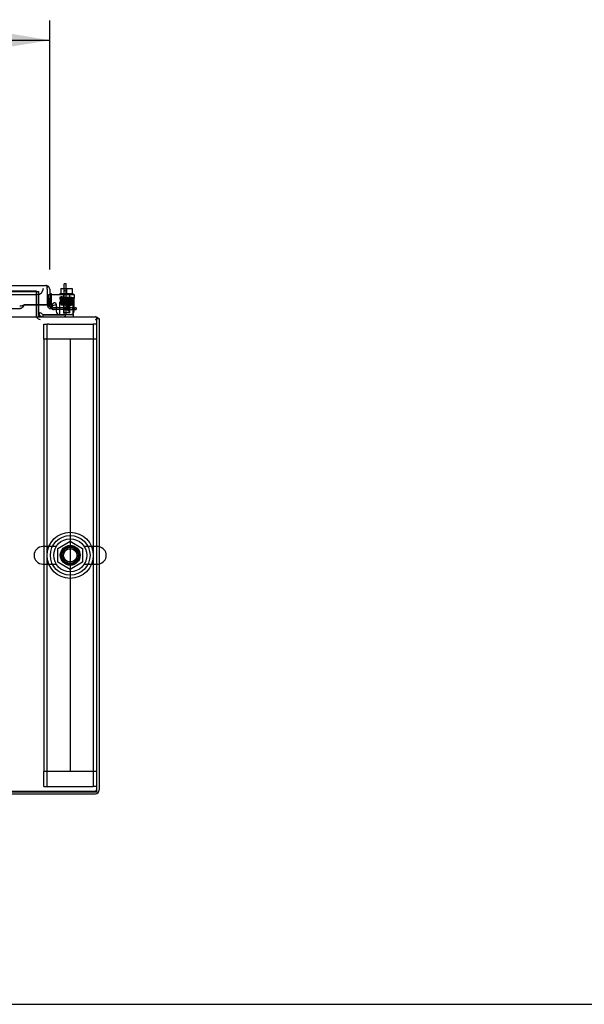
# Model space of a CAD drawing. Header units: inches. Extents: x 1 to 299, y -2 to 199.
# Tile 3 of 31: x 92 to 114, y 1 to 38. Entities that reach past the tile are written whole.
import ezdxf
from ezdxf.enums import TextEntityAlignment as Align
from ezdxf.lldxf.tags import DXFTag

# ---------------------------------------------------------------- set-up
doc = ezdxf.new("R2010")
doc.units = ezdxf.units.IN
doc.header["$MEASUREMENT"] = 0
for name, color, linetype in [('COM40153-1', 7, 'Continuous'), ('COM40153-2', 7, 'Continuous'), ('COM41308', 7, 'Continuous'), ('COM42667', 7, 'Continuous'), ('COM42780', 7, 'Continuous'), ('COM42890-1', 7, 'Continuous'), ('COM53932-1', 7, 'Continuous'), ('COM53954-1', 7, 'Continuous'), ('COM70219', 7, 'Continuous'), ('COM71124-1', 7, 'Continuous'), ('COM71125-1', 7, 'Continuous'), ('Default', 7, 'Continuous'), ('NTS166905', 7, 'Continuous'), ('SCC19011', 7, 'Continuous'), ('SCS00680', 7, 'Continuous'), ('SPR20265', 7, 'Continuous'), ('WAF25035', 7, 'Continuous'), ('WAF25362', 7, 'Continuous'), ('WAM254785', 7, 'Continuous')]:
    doc.layers.add(name, color=color, linetype=linetype)
doc.styles.add('SEACAD_Times_New_Roman', font='times.ttf')
tags = doc.linetypes.add('HIDDEN2', pattern=[0.1875, 0.125, -0.0625]).pattern_tags.tags
tags[6:7] = [DXFTag(74, 4), DXFTag(75, 0), DXFTag(340, '0'), DXFTag(46, 0.0), DXFTag(50, 0.0), DXFTag(44, 0.0), DXFTag(45, 0.0)]
tags[4:5] = [DXFTag(74, 4), DXFTag(75, 0), DXFTag(340, '0'), DXFTag(46, 0.0), DXFTag(50, 0.0), DXFTag(44, 0.0), DXFTag(45, 0.0)]
doc.dimstyles.new('HAMMOND_(STH_-_300x200)', dxfattribs={"dimtxt": 1.5, "dimasz": 1.875, "dimexe": 0.75, "dimexo": 0.75, "dimgap": 0.375, "dimtad": 0, "dimtih": 1, "dimtoh": 1, "dimzin": 0, "dimdsep": 46, "dimtxsty": 'SEACAD_Times_New_Roman', "dimblk1": '_SE_FILLED', "dimblk2": '_SE_FILLED', "dimsah": 1, "dimcen": 0.75, "dimadec": 0, "dimazin": 0, "dimtfac": 0.8, "dimtofl": 0, "dimtmove": 1, "dimatfit": 3, "dimfxl": 1, "dimtolj": 1, "dimtzin": 0, "dimarcsym": 0})

# ---------------------------------------------------------------- blocks, each defined once
blk = doc.blocks.new('SE2')
at = {"layer": 'COM40153-1', "color": 7, "linetype": 'Continuous'}
for p, q in [((93.967, 27.673), (93.967, 27.851)), ((94.039, 27.851), (93.967, 27.851)), ((94.039, 27.673), (94.039, 27.851))]:
    blk.add_line(p, q, dxfattribs=at)
at = {"layer": 'COM40153-1', "color": 7, "linetype": 'HIDDEN2'}
for p, q in [((93.967, 27.597), (93.967, 27.673)), ((93.967, 26.709), (93.967, 27.597)), ((93.967, 27.597), (94.039, 27.597)), ((94.039, 27.597), (94.039, 27.673)), ((94.039, 26.709), (94.039, 27.597)), ((93.164, 26.601), (93.164, 26.673)), ((93.164, 26.673), (93.931, 26.673))]:
    blk.add_line(p, q, dxfattribs=at)
for radius in [0.036, 0.108]:
    blk.add_arc((93.931, 26.709), radius, 270, 0, dxfattribs=at)
at = {"layer": 'COM40153-2', "color": 7, "linetype": 'Continuous'}
for p, q in [((93.486, 27.476), (93.416, 27.476)), ((93.486, 27.447), (93.486, 27.476)), ((93.659, 26.876), (93.591, 26.876)), ((93.659, 26.946), (93.604, 26.946)), ((94.345, 26.946), (94.386, 26.946)), ((94.386, 26.876), (94.345, 26.876)), ((94.416, 26.946), (94.386, 26.946)), ((94.386, 26.876), (94.416, 26.876)), ((94.416, 26.946), (94.416, 26.876))]:
    blk.add_line(p, q, dxfattribs=at)
at = {"layer": 'COM40153-2', "color": 7, "linetype": 'HIDDEN2'}
for p, q in [((93.486, 27.051), (93.486, 27.447)), ((93.416, 27.051), (93.416, 27.056)), ((93.604, 26.946), (93.591, 26.946)), ((93.939, 26.946), (93.659, 26.946)), ((93.939, 26.876), (93.659, 26.876)), ((93.939, 26.946), (93.939, 26.876)), ((94.273, 26.946), (93.939, 26.946)), ((93.939, 26.876), (94.273, 26.876)), ((94.273, 26.946), (94.345, 26.946)), ((94.345, 26.876), (94.273, 26.876))]:
    blk.add_line(p, q, dxfattribs=at)
for radius, start, end in [(0.175, 180, 230.9463), (0.105, 180, 195.5596), (0.105, 200.4147, 270)]:
    blk.add_arc((93.591, 27.051), radius, start, end, dxfattribs=at)
at = {"layer": 'COM40153-2', "color": 7, "linetype": 'Continuous'}
for radius, start, end in [(0.175, 230.9463, 270), (0.105, 195.5596, 200.4147)]:
    blk.add_arc((93.591, 27.051), radius, start, end, dxfattribs=at)
at = {"layer": 'COM41308', "color": 7, "linetype": 'HIDDEN2'}
for p, q in [((93.194, 26.319), (93.319, 26.319)), ((93.194, 25.759), (93.194, 26.319)), ((93.319, 8.819), (93.319, 26.319)), ((93.379, 26.319), (93.319, 26.319)), ((93.379, 26.319), (95.009, 26.319)), ((95.009, 26.319), (95.069, 26.319)), ((95.069, 26.319), (95.069, 8.819)), ((95.194, 26.319), (95.069, 26.319)), ((93.194, 8.819), (93.194, 9.384)), ((93.194, 8.819), (93.319, 8.819)), ((93.319, 8.819), (93.379, 8.819)), ((93.379, 8.819), (95.009, 8.819)), ((95.009, 8.819), (95.069, 8.819)), ((95.194, 8.819), (95.069, 8.819))]:
    blk.add_line(p, q, dxfattribs=at)
blk.add_circle((94.194, 17.569), 0.375, dxfattribs=at)
at = {"layer": 'COM42667', "color": 7, "linetype": 'HIDDEN2'}
for p, q in [((93.375, 27.447), (93.416, 27.447)), ((93.375, 27.304), (93.375, 27.447)), ((93.375, 27.304), (93.375, 27.048)), ((93.659, 27.059), (93.659, 26.96))]:
    blk.add_line(p, q, dxfattribs=at)
at = {"layer": 'COM42667', "color": 7, "linetype": 'Continuous'}
for p, q in [((93.416, 27.447), (94.345, 27.447)), ((94.345, 27.447), (94.345, 27.304)), ((94.345, 26.821), (94.345, 27.304)), ((93.485, 27.016), (93.548, 27.113)), ((93.659, 27.081), (93.659, 27.059)), ((93.659, 26.96), (93.659, 26.821)), ((94.008, 26.909), (94.123, 27.071)), ((94.008, 26.881), (94.008, 26.909)), ((94.117, 26.881), (94.008, 26.881)), ((94.117, 27.022), (94.038, 26.909)), ((94.038, 26.909), (94.117, 26.909)), ((94.117, 26.909), (94.117, 27.022)), ((94.117, 26.821), (94.117, 26.881)), ((94.123, 27.071), (94.148, 27.071)), ((94.148, 27.071), (94.148, 26.909)), ((94.148, 26.909), (94.181, 26.909)), ((94.181, 26.881), (94.148, 26.881)), ((94.148, 26.881), (94.148, 26.821)), ((94.181, 26.909), (94.181, 26.881)), ((94.148, 26.821), (94.117, 26.821))]:
    blk.add_line(p, q, dxfattribs=at)
at = {"layer": 'COM42667', "color": 7, "linetype": 'HIDDEN2'}
blk.add_arc((93.435, 27.048), 0.06, 180, 322.0777, dxfattribs=at)
at = {"layer": 'COM42667', "color": 7, "linetype": 'Continuous'}
for centre, radius, start, end in [((93.435, 27.048), 0.06, 322.0777, 327.1545), ((93.599, 27.081), 0.06, 0, 147.1545), ((93.784, 26.821), 0.125, 180, 270), ((94.22, 26.821), 0.125, 270, 0)]:
    blk.add_arc(centre, radius, start, end, dxfattribs=at)
at = {"layer": 'COM42780', "color": 7, "linetype": 'HIDDEN2'}
for p, q in [((93.805, 27.033), (93.806, 27.087)), ((93.806, 27.173), (94.306, 27.173)), ((93.806, 27.087), (93.806, 27.173)), ((94.306, 27.033), (94.306, 27.173)), ((94.306, 26.743), (94.306, 27.033)), ((93.006, 26.694), (93.009, 26.696)), ((93.006, 26.694), (93.009, 26.691)), ((94.306, 26.731), (94.306, 26.743))]:
    blk.add_line(p, q, dxfattribs=at)
at = {"layer": 'COM42780', "color": 7, "linetype": 'Continuous'}
for p, q in [((93.009, 26.696), (93.073, 26.761)), ((93.009, 26.691), (93.056, 26.643)), ((93.073, 26.761), (93.124, 26.71)), ((93.157, 26.696), (94.056, 26.696)), ((94.056, 26.696), (94.306, 26.696)), ((94.306, 26.696), (94.306, 26.731)), ((94.306, 26.696), (94.306, 26.601))]:
    blk.add_line(p, q, dxfattribs=at)
for radius in [0.143, 0.048]:
    blk.add_arc((93.157, 26.744), radius, 225, 270, dxfattribs=at)
at = {"layer": 'COM42780', "color": 7, "linetype": 'HIDDEN2'}
blk.add_ellipse((93.556, 27.702), major_axis=(0, -14.322), ratio=0.017455, start_param=1.503851, end_param=1.524085, dxfattribs=at)
blk.add_open_spline([(93.797, 26.696), (93.799, 26.696), (93.8, 26.697), (93.802, 26.701), (93.802, 26.702), (93.803, 26.706), (93.803, 26.708), (93.804, 26.714), (93.805, 26.719), (93.805, 26.731), (93.805, 26.737), (93.805, 26.743)], degree=3, knots=[0, 0, 0, 0, 0.25, 0.25, 0.375, 0.375, 0.5, 0.5, 0.75, 0.75, 1, 1, 1, 1], dxfattribs=at)
at = {"layer": 'COM42890-1', "color": 7, "linetype": 'HIDDEN2'}
for p, q in [((93.332, 25.759), (93.194, 25.759)), ((93.194, 25.759), (93.194, 9.384)), ((94.056, 25.759), (93.332, 25.759)), ((94.194, 25.759), (94.056, 25.759)), ((94.194, 25.759), (94.194, 9.384)), ((94.332, 25.759), (94.194, 25.759)), ((94.194, 25.759), (94.194, 9.384)), ((95.056, 25.759), (94.332, 25.759)), ((95.194, 25.759), (95.056, 25.759)), ((93.332, 9.384), (93.194, 9.384)), ((94.056, 9.384), (93.332, 9.384)), ((94.194, 9.384), (94.056, 9.384)), ((94.332, 9.384), (94.194, 9.384)), ((95.056, 9.384), (94.332, 9.384)), ((95.194, 9.384), (95.056, 9.384))]:
    blk.add_line(p, q, dxfattribs=at)
at = {"layer": 'COM53932-1', "color": 7, "linetype": 'HIDDEN2'}
for p, q in [((92.916, 27.569), (71.604, 27.569)), ((92.916, 27.568), (92.916, 27.569))]:
    blk.add_line(p, q, dxfattribs=at)
at = {"layer": 'COM53954-1', "color": 7, "linetype": 'Continuous'}
for p, q in [((71.184, 27.788), (93.273, 27.788)), ((93.273, 27.788), (93.273, 27.788)), ((93.273, 27.788), (93.273, 27.788)), ((93.321, 27.645), (93.321, 27.759)), ((93.321, 27.708), (93.36, 27.759)), ((93.321, 27.645), (93.321, 27.708)), ((93.321, 27.645), (93.321, 27.056)), ((93.321, 27.645), (93.321, 27.645)), ((93.321, 27.645), (93.321, 27.056)), ((93.416, 27.645), (93.416, 27.056)), ((83.347, 26.913), (92.305, 26.913)), ((93.321, 27.052), (92.446, 27.052)), ((92.446, 27.052), (92.446, 27.044)), ((93.321, 27.044), (92.446, 27.044)), ((93.321, 27.052), (93.321, 27.056)), ((93.321, 27.052), (93.321, 27.044)), ((93.416, 27.052), (93.321, 27.044)), ((93.659, 27.059), (93.476, 27.01)), ((93.476, 27.01), (93.501, 26.918)), ((93.501, 26.918), (93.683, 26.967)), ((93.683, 26.967), (93.659, 27.059))]:
    blk.add_line(p, q, dxfattribs=at)
for centre, radius, start, end in [((93.273, 27.645), 0.143, 89.9238, 90), ((93.273, 27.645), 0.143, 52.4348, 89.8442), ((93.273, 27.645), 0.143, 0, 52.4348), ((93.464, 27.056), 0.143, 180, 184.8216), ((93.464, 27.056), 0.143, 184.8216, 285), ((93.464, 27.056), 0.048, 180, 184.8216), ((93.464, 27.056), 0.048, 184.8216, 285)]:
    blk.add_arc(centre, radius, start, end, dxfattribs=at)
for points, knots in [([(93.321, 27.759), (93.313, 27.768), (93.305, 27.776), (93.293, 27.783), (93.289, 27.785), (93.281, 27.788), (93.277, 27.788), (93.273, 27.788)], [0, 0, 0, 0, 0.5, 0.5, 0.75, 0.75, 1, 1, 1, 1]), ([(92.446, 27.052), (92.432, 27.045), (92.418, 27.038), (92.39, 27.026), (92.377, 27.021), (92.349, 27.013), (92.335, 27.01), (92.308, 27.008), (92.294, 27.008), (92.28, 27.01)], [0, 0, 0, 0, 0.25, 0.25, 0.5, 0.5, 0.75, 0.75, 1, 1, 1, 1]), ([(92.446, 27.044), (92.432, 27.023), (92.418, 27.003), (92.39, 26.967), (92.377, 26.951), (92.349, 26.927), (92.335, 26.919), (92.308, 26.912), (92.294, 26.913), (92.28, 26.918)], [0, 0, 0, 0, 0.25, 0.25, 0.5, 0.5, 0.75, 0.75, 1, 1, 1, 1])]:
    blk.add_open_spline(points, degree=3, knots=knots, dxfattribs=at)
at = {"layer": 'COM70219', "color": 7, "linetype": 'HIDDEN2'}
for p, q in [((71.778, 27.443), (92.678, 27.443)), ((92.678, 27.443), (92.928, 27.443))]:
    blk.add_line(p, q, dxfattribs=at)
blk.add_arc((92.928, 27.693), 0.25, 270, 0, dxfattribs=at)
at = {"layer": 'COM71124-1', "color": 7, "linetype": 'HIDDEN2'}
for p, q in [((92.914, 26.649), (92.914, 27.568)), ((92.916, 27.568), (93.009, 27.568)), ((93.009, 27.044), (93.009, 27.568)), ((70.372, 8.636), (95.146, 8.636))]:
    blk.add_line(p, q, dxfattribs=at)
at = {"layer": 'COM71124-1', "color": 7, "linetype": 'Continuous'}
for p, q in [((93.009, 26.649), (93.009, 27.044)), ((95.194, 26.541), (95.289, 26.541)), ((95.289, 26.541), (95.289, 8.684)), ((70.372, 8.541), (95.146, 8.541))]:
    blk.add_line(p, q, dxfattribs=at)
at = {"layer": 'COM71124-1', "color": 7, "linetype": 'HIDDEN2'}
for centre, radius, start, end in [((93.057, 26.649), 0.143, 180, 189.5938), ((93.057, 26.649), 0.143, 199.6129, 270), ((95.146, 26.458), 0.143, 70.3871, 90), ((95.146, 26.458), 0.048, 0, 90), ((95.146, 8.684), 0.048, 270, 0)]:
    blk.add_arc(centre, radius, start, end, dxfattribs=at)
at = {"layer": 'COM71124-1', "color": 7, "linetype": 'Continuous'}
for centre, radius, start, end in [((93.057, 26.649), 0.143, 189.5938, 199.6129), ((93.057, 26.649), 0.048, 180, 270), ((95.146, 26.458), 0.143, 35.4801, 70.3871), ((95.146, 8.684), 0.143, 270, 0)]:
    blk.add_arc(centre, radius, start, end, dxfattribs=at)
at = {"layer": 'COM71125-1', "color": 7, "linetype": 'HIDDEN2'}
for p, q in [((71.604, 27.568), (92.916, 27.568)), ((92.916, 27.568), (92.916, 27.044))]:
    blk.add_line(p, q, dxfattribs=at)
at = {"layer": 'COM71125-1', "color": 7, "linetype": 'Continuous'}
for p, q in [((92.916, 27.044), (92.916, 26.649)), ((70.324, 26.601), (95.194, 26.601)), ((92.916, 26.601), (92.916, 26.649)), ((95.194, 26.601), (95.194, 26.458)), ((95.194, 26.458), (95.194, 8.601)), ((95.194, 8.601), (70.324, 8.601))]:
    blk.add_line(p, q, dxfattribs=at)
at = {"layer": 'NTS166905', "color": 7, "linetype": 'HIDDEN2'}
for p, q in [((93.729, 17.832), (94.194, 18.104)), ((94.194, 18.104), (94.659, 17.832)), ((93.729, 17.306), (93.729, 17.832)), ((94.659, 17.832), (94.659, 17.306)), ((94.189, 17.032), (93.729, 17.306)), ((94.659, 17.306), (94.189, 17.032))]:
    blk.add_line(p, q, dxfattribs=at)
blk.add_circle((94.194, 17.569), 0.263, dxfattribs=at)
at = {"layer": 'SCC19011', "color": 7, "linetype": 'Continuous'}
for p, q in [((93.841, 27.673), (93.841, 27.492)), ((93.841, 27.673), (94.056, 27.673)), ((94.056, 27.673), (94.056, 27.492)), ((94.056, 27.673), (94.271, 27.673)), ((94.271, 27.673), (94.271, 27.492))]:
    blk.add_line(p, q, dxfattribs=at)
at = {"layer": 'SCC19011', "color": 7, "linetype": 'HIDDEN2'}
for p, q in [((93.934, 27.492), (93.934, 26.76)), ((94.178, 26.76), (94.178, 27.492)), ((94.178, 26.76), (93.934, 26.76))]:
    blk.add_line(p, q, dxfattribs=at)
at = {"layer": 'SCS00680', "color": 7, "linetype": 'HIDDEN2'}
for p, q in [((93.664, 17.9), (93.158, 17.9)), ((95.229, 17.9), (94.724, 17.9)), ((93.158, 17.238), (93.664, 17.238)), ((94.724, 17.238), (95.229, 17.238))]:
    blk.add_line(p, q, dxfattribs=at)
for radius in [0.625, 0.312, 0.252]:
    blk.add_circle((94.194, 17.569), radius, dxfattribs=at)
for centre, start, end in [((93.158, 17.569), 90, 270), ((95.229, 17.569), 79.6868, 90), ((95.229, 17.569), 270, 280.3132)]:
    blk.add_arc(centre, 0.331, start, end, dxfattribs=at)
at = {"layer": 'SCS00680', "color": 7, "linetype": 'Continuous'}
blk.add_arc((95.229, 17.569), 0.331, 280.3132, 79.6868, dxfattribs=at)
at = {"layer": 'SPR20265', "color": 7, "linetype": 'HIDDEN2'}
blk.add_circle((94.256, 27.057), 0.0175, dxfattribs=at)
blk.add_ellipse((93.883, 27.338), major_axis=(0, 0.0175), ratio=0.707107, dxfattribs=at)
for points, knots in [([(93.883, 27.355), (93.858, 27.355), (93.825, 27.352), (93.803, 27.346), (93.797, 27.339), (93.795, 27.332), (93.796, 27.325), (93.799, 27.321), (93.802, 27.317), (93.81, 27.314), (93.823, 27.312), (93.853, 27.31), (93.885, 27.308), (93.908, 27.307), (93.916, 27.307)], [0, 0, 0, 0, 0.1051765, 0.1736127, 0.1934529, 0.2040657, 0.2174728, 0.2222593, 0.2281895, 0.2481089, 0.3216574, 0.374496, 0.4366217, 0.4667479, 0.4667479, 0.4667479, 0.4667479]), ([(93.821, 27.299), (93.819, 27.299), (93.817, 27.299), (93.813, 27.297), (93.809, 27.295), (93.806, 27.292), (93.805, 27.288), (93.803, 27.284), (93.803, 27.278), (93.806, 27.271), (93.814, 27.264), (93.82, 27.263), (93.824, 27.263)], [0, 0, 0, 0, 0.055383, 0.112985, 0.171703, 0.230339, 0.287909, 0.343892, 0.45376, 0.576632, 0.710657, 1, 1, 1, 1]), ([(93.832, 27.251), (93.828, 27.25), (93.822, 27.249), (93.815, 27.243), (93.811, 27.236), (93.811, 27.229), (93.813, 27.223), (93.817, 27.218), (93.821, 27.216), (93.823, 27.215), (93.826, 27.214), (93.828, 27.214), (93.829, 27.214)], [0, 0, 0, 0, 0.179474, 0.349583, 0.499926, 0.62563, 0.739127, 0.840103, 0.885308, 0.926766, 0.964791, 1, 1, 1, 1]), ([(94.292, 27.324), (94.291, 27.323), (94.287, 27.322), (94.246, 27.319), (94.188, 27.316), (94.13, 27.314), (94.082, 27.313), (94.033, 27.311), (93.983, 27.309), (93.935, 27.308), (93.892, 27.306), (93.857, 27.304), (93.832, 27.302), (93.819, 27.3), (93.818, 27.299), (93.818, 27.299)], [0.0163585, 0.0163585, 0.0163585, 0.0163585, 0.1064242, 0.2179651, 0.334732, 0.395336, 0.4572595, 0.5205071, 0.5850494, 0.6509002, 0.7180961, 0.7865871, 0.856391, 0.9275442, 0.9709488, 0.9709488, 0.9709488, 0.9709488]), ([(93.821, 27.263), (93.826, 27.263), (93.835, 27.261), (93.871, 27.259), (93.903, 27.257), (93.92, 27.257), (93.92, 27.257)], [0, 0, 0, 0, 0.0497352, 0.0965328, 0.1403729, 0.1414275, 0.1414275, 0.1414275, 0.1414275]), ([(93.824, 27.265), (93.825, 27.265), (93.827, 27.267), (93.86, 27.269), (93.915, 27.272), (93.971, 27.274), (94.017, 27.275), (94.067, 27.277), (94.118, 27.279), (94.167, 27.281), (94.211, 27.282), (94.249, 27.284), (94.278, 27.286), (94.294, 27.288), (94.296, 27.289), (94.296, 27.289)], [0.0330952, 0.0330952, 0.0330952, 0.0330952, 0.1046647, 0.2148993, 0.3307832, 0.3911384, 0.4529315, 0.5161815, 0.5808947, 0.6470466, 0.7146675, 0.7837865, 0.8543575, 0.9264187, 0.9868627, 0.9868627, 0.9868627, 0.9868627]), ([(94.276, 27.271), (94.275, 27.271), (94.269, 27.271), (94.245, 27.269), (94.207, 27.267), (94.163, 27.266), (94.108, 27.264), (94.042, 27.261), (93.971, 27.259), (93.902, 27.256), (93.858, 27.254), (93.835, 27.252), (93.831, 27.251), (93.828, 27.25)], [0.5313524, 0.5313524, 0.5313524, 0.5313524, 0.5566492, 0.6090382, 0.6421384, 0.6797768, 0.7219187, 0.7685579, 0.8196963, 0.8752641, 0.9352901, 0.9670917, 1, 1, 1, 1]), ([(93.831, 27.215), (93.835, 27.216), (93.843, 27.217), (93.879, 27.22), (93.924, 27.222), (93.975, 27.224), (94.028, 27.226), (94.091, 27.228), (94.158, 27.23), (94.218, 27.233), (94.259, 27.235), (94.281, 27.237), (94.299, 27.241), (94.306, 27.256), (94.303, 27.265), (94.298, 27.271), (94.292, 27.274), (94.278, 27.277), (94.251, 27.279), (94.218, 27.281), (94.199, 27.281), (94.193, 27.282)], [0, 0, 0, 0, 0.0491002, 0.0953804, 0.1388084, 0.1793382, 0.2169701, 0.251665, 0.3118803, 0.3616987, 0.4056489, 0.4442506, 0.4784458, 0.4943686, 0.5046312, 0.5111404, 0.5215102, 0.5559627, 0.6087538, 0.6419719, 0.6579906, 0.6579906, 0.6579906, 0.6579906]), ([(93.933, 27.241), (93.923, 27.242), (93.9, 27.243), (93.869, 27.244), (93.846, 27.246), (93.837, 27.247), (93.834, 27.248)], [0.6702824, 0.6702824, 0.6702824, 0.6702824, 0.7188683, 0.7872468, 0.856874, 0.9157983, 0.9157983, 0.9157983, 0.9157983]), ([(94.296, 27.325), (94.291, 27.326), (94.281, 27.328), (94.229, 27.33), (94.166, 27.333), (94.098, 27.335), (94.033, 27.337), (93.963, 27.34), (93.918, 27.342), (93.895, 27.343)], [0, 0, 0, 0, 0.0982414, 0.189287, 0.2730217, 0.3494884, 0.4186348, 0.4804358, 0.5820961, 0.5820961, 0.5820961, 0.5820961]), ([(94.272, 27.226), (94.265, 27.227), (94.242, 27.229), (94.207, 27.231), (94.189, 27.232)], [0.1068094, 0.1068094, 0.1068094, 0.1068094, 0.218674, 0.3041733, 0.3041733, 0.3041733, 0.3041733]), ([(94.277, 27.188), (94.28, 27.189), (94.286, 27.189), (94.293, 27.195), (94.296, 27.202), (94.297, 27.209), (94.294, 27.216), (94.29, 27.221), (94.285, 27.224), (94.281, 27.224), (94.279, 27.224)], [0, 0, 0, 0, 0.174522, 0.341814, 0.49099, 0.617224, 0.732964, 0.83707, 0.926174, 1, 1, 1, 1]), ([(94.295, 27.289), (94.296, 27.289), (94.299, 27.289), (94.303, 27.291), (94.306, 27.293), (94.309, 27.296), (94.311, 27.3), (94.312, 27.305), (94.312, 27.31), (94.309, 27.317), (94.305, 27.322), (94.298, 27.325), (94.295, 27.325), (94.293, 27.325)], [0, 0, 0, 0, 0.061046, 0.125273, 0.191172, 0.257138, 0.321758, 0.38405, 0.50258, 0.627092, 0.754222, 0.87904, 1, 1, 1, 1]), ([(94.277, 27.224), (94.273, 27.223), (94.266, 27.221), (94.233, 27.219), (94.191, 27.217), (94.142, 27.215), (94.092, 27.213), (94.032, 27.211), (93.966, 27.209), (93.907, 27.206), (93.867, 27.204), (93.844, 27.201), (93.827, 27.2), (93.818, 27.184), (93.819, 27.175), (93.824, 27.168), (93.831, 27.165), (93.842, 27.162), (93.866, 27.16), (93.899, 27.158), (93.92, 27.157), (93.93, 27.157)], [0, 0, 0, 0, 0.0497814, 0.0966259, 0.140493, 0.1814124, 0.2193747, 0.2543664, 0.3152188, 0.3654075, 0.4095706, 0.4484291, 0.4831793, 0.500515, 0.5129485, 0.520268, 0.5302822, 0.5632778, 0.6139998, 0.6463899, 0.6721971, 0.6721971, 0.6721971, 0.6721971]), ([(93.844, 27.15), (93.843, 27.15), (93.84, 27.149), (93.836, 27.148), (93.833, 27.145), (93.829, 27.141), (93.826, 27.135), (93.826, 27.128), (93.829, 27.122), (93.834, 27.117), (93.84, 27.114), (93.844, 27.114), (93.846, 27.113)], [0, 0, 0, 0, 0.063728, 0.130533, 0.198895, 0.267172, 0.397362, 0.518273, 0.643035, 0.768012, 0.887736, 1, 1, 1, 1]), ([(93.834, 27.212), (93.841, 27.211), (93.866, 27.209), (93.904, 27.208), (93.924, 27.207)], [0.1085772, 0.1085772, 0.1085772, 0.1085772, 0.2218055, 0.3211628, 0.3211628, 0.3211628, 0.3211628]), ([(93.858, 27.101), (93.853, 27.101), (93.846, 27.1), (93.838, 27.093), (93.835, 27.086), (93.835, 27.08), (93.836, 27.075), (93.838, 27.072), (93.841, 27.069), (93.844, 27.066), (93.848, 27.065), (93.851, 27.065), (93.852, 27.065)], [0, 0, 0, 0, 0.306204, 0.442937, 0.565203, 0.671636, 0.724965, 0.779543, 0.835119, 0.890984, 0.946216, 1, 1, 1, 1]), ([(94.267, 27.174), (94.267, 27.173), (94.265, 27.172), (94.236, 27.169), (94.187, 27.167), (94.138, 27.165), (94.095, 27.163), (94.051, 27.162), (94.005, 27.16), (93.961, 27.158), (93.921, 27.156), (93.886, 27.155), (93.86, 27.153), (93.844, 27.151), (93.843, 27.15), (93.842, 27.149)], [0.039088, 0.039088, 0.039088, 0.039088, 0.1061352, 0.2175266, 0.3342475, 0.3948655, 0.4568263, 0.5201203, 0.5847208, 0.6506382, 0.7179012, 0.7864571, 0.8563175, 0.9275176, 0.9915475, 0.9915475, 0.9915475, 0.9915475]), ([(93.843, 27.114), (93.845, 27.113), (93.851, 27.112), (93.88, 27.109), (93.91, 27.108), (93.929, 27.107), (93.933, 27.107)], [0, 0, 0, 0, 0.0499394, 0.0968995, 0.1408698, 0.1537422, 0.1537422, 0.1537422, 0.1537422]), ([(93.847, 27.168), (93.847, 27.167), (93.855, 27.168), (93.88, 27.17), (93.919, 27.172), (93.962, 27.173), (94.016, 27.175), (94.079, 27.178), (94.147, 27.18), (94.211, 27.183), (94.263, 27.186), (94.274, 27.188), (94.28, 27.189)], [0.5218121, 0.5218121, 0.5218121, 0.5218121, 0.5509365, 0.6048516, 0.6385262, 0.6766408, 0.7192394, 0.7663115, 0.8179121, 0.8740438, 0.9347354, 1, 1, 1, 1]), ([(93.847, 27.114), (93.848, 27.115), (93.852, 27.117), (93.889, 27.12), (93.942, 27.122), (93.994, 27.124), (94.037, 27.126), (94.082, 27.128), (94.127, 27.129), (94.17, 27.131), (94.208, 27.133), (94.24, 27.135), (94.263, 27.137), (94.273, 27.138), (94.274, 27.139), (94.274, 27.14)], [0.0121765, 0.0121765, 0.0121765, 0.0121765, 0.1044236, 0.214418, 0.3300747, 0.3903404, 0.4520599, 0.5152587, 0.5799584, 0.6461321, 0.713819, 0.7830559, 0.8538041, 0.9261056, 0.9660085, 0.9660085, 0.9660085, 0.9660085]), ([(93.851, 27.063), (93.854, 27.063), (93.868, 27.061), (93.903, 27.058), (93.945, 27.056), (93.991, 27.054), (94.047, 27.052), (94.11, 27.05), (94.168, 27.047), (94.208, 27.045), (94.224, 27.044), (94.229, 27.045)], [0.1018663, 0.1018663, 0.1018663, 0.1018663, 0.1966331, 0.2845261, 0.3655924, 0.4399785, 0.5078067, 0.6234473, 0.7180722, 0.7975388, 0.8688111, 0.8688111, 0.8688111, 0.8688111]), ([(94.253, 27.121), (94.252, 27.121), (94.247, 27.121), (94.229, 27.119), (94.197, 27.118), (94.161, 27.116), (94.114, 27.114), (94.057, 27.112), (93.993, 27.109), (93.93, 27.107), (93.887, 27.104), (93.863, 27.102), (93.857, 27.101), (93.854, 27.101)], [0.5461357, 0.5461357, 0.5461357, 0.5461357, 0.5679041, 0.616244, 0.6475892, 0.6837147, 0.7245886, 0.7702102, 0.8205721, 0.8756116, 0.9353452, 0.9670888, 1, 1, 1, 1]), ([(93.856, 27.066), (93.861, 27.067), (93.871, 27.068), (93.907, 27.07), (93.951, 27.073), (93.999, 27.075), (94.047, 27.076), (94.103, 27.079), (94.163, 27.081), (94.214, 27.084), (94.247, 27.086), (94.263, 27.088), (94.272, 27.091), (94.278, 27.096), (94.281, 27.103), (94.281, 27.11), (94.28, 27.115), (94.277, 27.118), (94.274, 27.121), (94.268, 27.124), (94.256, 27.127), (94.228, 27.129), (94.198, 27.131), (94.182, 27.131), (94.179, 27.132)], [0, 0, 0, 0, 0.04903, 0.0952394, 0.1386004, 0.17906, 0.216617, 0.2512351, 0.311271, 0.3609646, 0.4048827, 0.4436137, 0.4603017, 0.4741327, 0.4802671, 0.4855273, 0.4934855, 0.4962417, 0.4996859, 0.5101885, 0.5466617, 0.6029834, 0.6377117, 0.647337, 0.647337, 0.647337, 0.647337]), ([(94.273, 27.054), (94.272, 27.06), (94.269, 27.069), (94.241, 27.077), (94.212, 27.08), (94.19, 27.081), (94.175, 27.082), (94.175, 27.082)], [0, 0, 0, 0, 0.0808557, 0.1645826, 0.2160161, 0.2936757, 0.2951586, 0.2951586, 0.2951586, 0.2951586]), ([(94.271, 27.175), (94.266, 27.176), (94.257, 27.178), (94.224, 27.18), (94.197, 27.181), (94.184, 27.182)], [0, 0, 0, 0, 0.0490573, 0.0952805, 0.1304896, 0.1304896, 0.1304896, 0.1304896]), ([(94.271, 27.14), (94.272, 27.14), (94.274, 27.14), (94.276, 27.14), (94.279, 27.141), (94.282, 27.143), (94.284, 27.145), (94.286, 27.148), (94.287, 27.151), (94.289, 27.155), (94.288, 27.161), (94.284, 27.169), (94.276, 27.175), (94.271, 27.175), (94.267, 27.176)], [0, 0, 0, 0, 0.036353, 0.073764, 0.113325, 0.155834, 0.201742, 0.251197, 0.304133, 0.360387, 0.484485, 0.636448, 0.811563, 1, 1, 1, 1])]:
    blk.add_open_spline(points, degree=3, knots=knots, dxfattribs=at)
at = {"layer": 'WAF25035', "color": 7, "linetype": 'Continuous'}
for p, q in [((93.806, 27.492), (94.306, 27.492)), ((93.806, 27.492), (93.806, 27.447)), ((94.306, 27.447), (94.306, 27.492))]:
    blk.add_line(p, q, dxfattribs=at)
at = {"layer": 'WAF25362', "color": 7, "linetype": 'HIDDEN2'}
for radius in [0.875, 0.344]:
    blk.add_circle((94.194, 17.569), radius, dxfattribs=at)
at = {"layer": 'WAM254785', "color": 7, "linetype": 'HIDDEN2'}
for radius in [0.75, 0.312]:
    blk.add_circle((94.194, 17.569), radius, dxfattribs=at)
blk = doc.blocks.new('DMBLK1687')
at = {"layer": 'Default', "linetype": 'Continuous'}
for points in [[(72.916, 37.393), (71.041, 37.08), (72.916, 36.768)], [(91.541, 37.393), (91.541, 36.768), (93.416, 37.08)]]:
    blk.add_hatch(color=7, dxfattribs=at).paths.add_polyline_path(points)
at = {"layer": 'Default', "color": 7, "linetype": 'Continuous'}
for p, q in [((71.041, 28.395), (71.041, 37.83)), ((93.416, 28.395), (93.416, 37.83)), ((71.041, 37.08), (78.557, 37.08)), ((85.899, 37.08), (93.416, 37.08))]:
    blk.add_line(p, q, dxfattribs=at)
at = {"layer": 'Default', "color": 7, "linetype": 'Continuous', "style": 'SEACAD_Times_New_Roman'}
for s, p in [('22.38', (79.669, 37.83)), ('DOOR', (79.082, 35.58))]:
    blk.add_text(s, height=1.5, dxfattribs=at).set_placement(p, align=Align.TOP_LEFT)
blk = doc.blocks.new('_SE_FILLED')
at = {"color": 0}
blk.add_line((0, 0), (-1, 0), dxfattribs=at)
blk.add_solid([(0, 0), (-1, -0.1665), (-1, 0.1665), (0, 0)], dxfattribs=at)
blk = doc.blocks.new('BORDER')
at = {"layer": 'Default', "color": 7, "linetype": 'Continuous'}
blk.add_line((-41.86, 0), (0, 0), dxfattribs=at)

msp = doc.modelspace()

# ---------------------------------------------------------------- block references
at = {"layer": 'Default', "color": 7, "xscale": 7.12, "yscale": 7.12, "zscale": 7.12}
msp.add_blockref('BORDER', (299.411, 0.564), dxfattribs=at)
at = {"layer": 'Default'}
msp.add_blockref('SE2', (0, 0), dxfattribs=at)

# ---------------------------------------------------------------- dimensions: what is measured, and where the dimension line sits
at = {"layer": 'Default', "color": 7, "linetype": 'Continuous'}
dim = msp.add_linear_dim(base=(71.040726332, 37.080208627), p1=(71.040726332, 27.645248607), p2=(93.415726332, 27.645248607), angle=0, text='\\A1;<>\\PDOOR', dimstyle='HAMMOND_(STH_-_300x200)', override={"dimtmove": 0}, dxfattribs=at)
dim.commit()
dim.dimension.update_dxf_attribs({"geometry": 'DMBLK1687', "text_midpoint": (82.228226, 37.080208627), "dimtype": 161})

doc.saveas('drawing.dxf')
